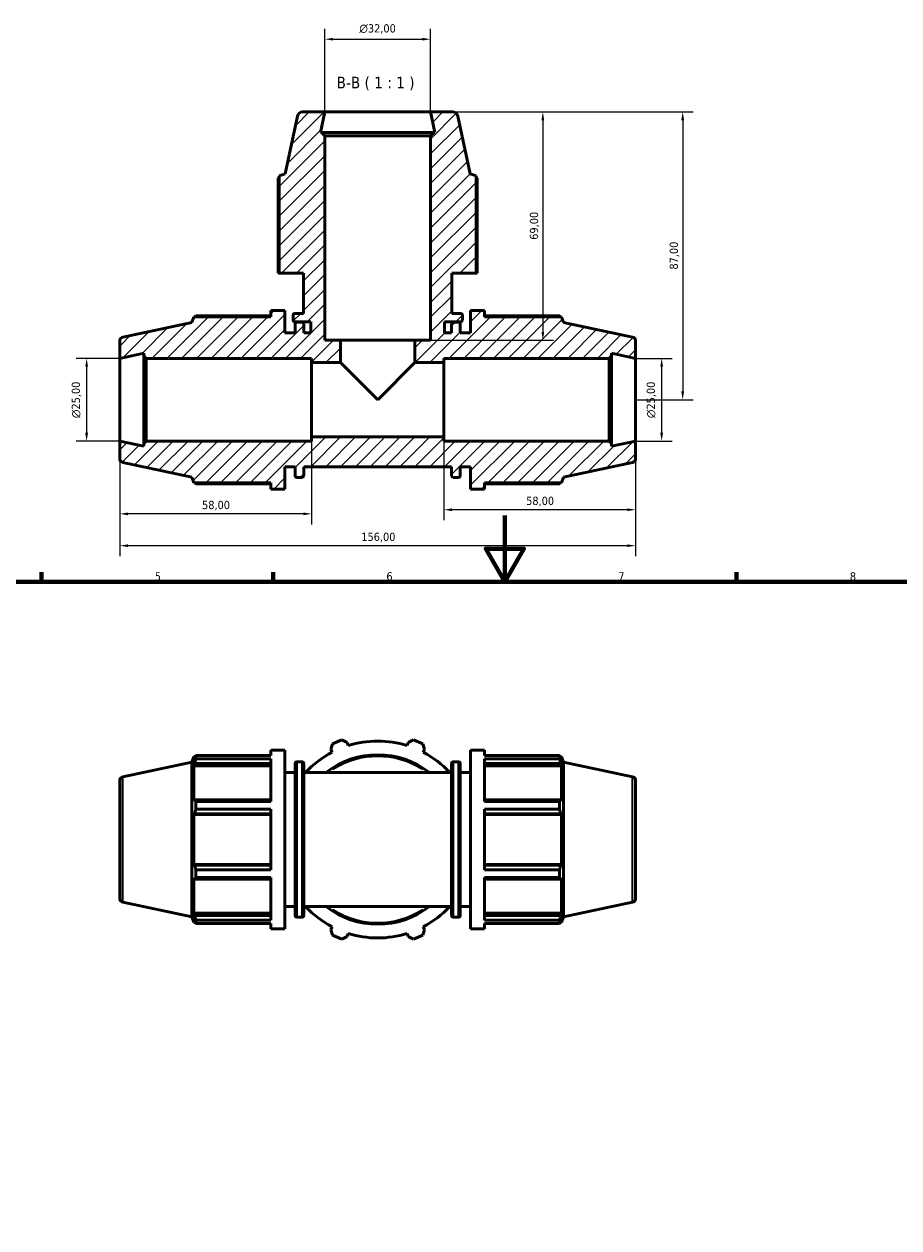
# Model space of a CAD drawing. Header units: millimetres. Extents: x 0 to 908, y 0 to 743.
# Tile 4 of 6: x 275 to 540, y 379 to 743. Entities that reach past the tile are written whole.
import ezdxf

# ---------------------------------------------------------------- set-up
doc = ezdxf.new("R2010")
doc.units = ezdxf.units.MM
for name, color, linetype, lineweight in [('Border (ISO)', 7, 'Continuous', 70), ('Dimension (ISO)', 7, 'Continuous', 25), ('Hatch (ISO)', 7, 'Continuous', 18), ('Symbol (ISO)', 7, 'Continuous', 25), ('Visible (ISO)', 7, 'Continuous', 50), ('Visible Narrow (ISO)', 7, 'Continuous', 35)]:
    doc.layers.add(name, color=color, linetype=linetype, lineweight=lineweight)
doc.styles.add('Label Text (ISO)', font='tahoma.ttf')
doc.styles.add('Note Text (ISO)', font='tahoma.ttf')
doc.dimstyles.new('Default (ISO)', dxfattribs={"dimtxt": 2.5, "dimasz": 2.5, "dimexe": 3.175, "dimexo": 0, "dimgap": 0.762, "dimtad": 1, "dimrnd": 1e-08, "dimzin": 0, "dimtxsty": 'Note Text (ISO)', "dimcen": 0.09, "dimdle": 10, "dimclrd": 256, "dimclre": 256, "dimclrt": 256, "dimazin": 0, "dimtfac": 1.40208, "dimtmove": 0, "dimatfit": 3, "dimfxl": 1, "dimtolj": 1, "dimtzin": 0, "dimlwd": -1, "dimlwe": -1, "dimarcsym": 0})

# ---------------------------------------------------------------- blocks, each defined once
blk = doc.blocks.new('Borders Default Border')
at = {"layer": 'Border (ISO)'}
for p, q in [((280.33, 574), (280.33, 576.9)), ((350.42, 574), (350.42, 576.9)), ((490.58, 574), (490.58, 576.9))]:
    blk.add_line(p, q, dxfattribs=at)
at = {"layer": 'Border (ISO)', "flags": 128}
for points in [[(420.5, 594), (420.5, 574), (414.73, 584), (426.27, 584), (420.5, 574)], [(20, 20), (20, 574), (821, 574), (821, 20), (20, 20)]]:
    blk.add_lwpolyline(points, dxfattribs=at)
at = {"layer": 'Border (ISO)', "color": 232, "true_color": 0xca0064, "char_height": 2.5, "attachment_point": 7, "style": 'Note Text (ISO)'}
for s, insert in [('5', (314.64, 574.35)), ('6', (384.66, 574.35)), ('7', (454.77, 574.4)), ('8', (524.81, 574.34))]:
    blk.add_mtext(s, dxfattribs=dict(at, insert=insert))
blk = doc.blocks.new('*D7')
at = {"layer": 'Defpoints', "color": 0, "transparency": 16777216}
for p in [(398.03, 716.04), (393.28, 647.04), (431.98, 647.04)]:
    blk.add_point(p, dxfattribs=at)
at = {"layer": 'Dimension (ISO)', "transparency": 16777216}
for p, q in [((398.03, 716.04), (435.15, 716.04)), ((431.98, 713.54), (431.98, 649.54)), ((393.28, 647.04), (435.15, 647.04))]:
    blk.add_line(p, q, dxfattribs=at)
for points in [[(431.56, 713.54), (432.39, 713.54), (431.98, 716.04)], [(431.56, 649.54), (432.39, 649.54), (431.98, 647.04)]]:
    blk.add_solid(points, dxfattribs=at)
at = {"layer": 'Dimension (ISO)', "color": 232, "true_color": 0xca0064, "transparency": 16777216, "insert": (428.04, 677.4), "char_height": 2.5, "attachment_point": 1, "rotation": 90, "style": 'Note Text (ISO)'}
blk.add_mtext('\\A1;69,00', dxfattribs=at)
blk = doc.blocks.new('*D8')
at = {"layer": 'Defpoints', "color": 0, "transparency": 16777216}
for p in [(398.03, 716.04), (460.03, 629.04), (474.26, 629.04)]:
    blk.add_point(p, dxfattribs=at)
at = {"layer": 'Dimension (ISO)', "transparency": 16777216}
for p, q in [((398.03, 716.04), (477.44, 716.04)), ((474.26, 713.54), (474.26, 631.54)), ((460.03, 629.04), (477.44, 629.04))]:
    blk.add_line(p, q, dxfattribs=at)
for points in [[(473.84, 713.54), (474.68, 713.54), (474.26, 716.04)], [(473.84, 631.54), (474.68, 631.54), (474.26, 629.04)]]:
    blk.add_solid(points, dxfattribs=at)
at = {"layer": 'Dimension (ISO)', "color": 232, "true_color": 0xca0064, "transparency": 16777216, "insert": (470.32, 668.39), "char_height": 2.5, "attachment_point": 1, "rotation": 90, "style": 'Note Text (ISO)'}
blk.add_mtext('\\A1;87,00', dxfattribs=at)
blk = doc.blocks.new('*D9')
at = {"layer": 'Defpoints', "color": 0, "transparency": 16777216}
for p in [(304.03, 616.54), (460.03, 616.54), (304.03, 584.92)]:
    blk.add_point(p, dxfattribs=at)
at = {"layer": 'Dimension (ISO)', "transparency": 16777216}
for p, q in [((304.03, 616.54), (304.03, 581.74)), ((460.03, 616.54), (460.03, 581.74)), ((457.53, 584.92), (306.53, 584.92))]:
    blk.add_line(p, q, dxfattribs=at)
for points in [[(306.53, 585.33), (306.53, 584.5), (304.03, 584.92)], [(457.53, 585.33), (457.53, 584.5), (460.03, 584.92)]]:
    blk.add_solid(points, dxfattribs=at)
at = {"layer": 'Dimension (ISO)', "color": 232, "true_color": 0xca0064, "transparency": 16777216, "insert": (377.08, 588.85), "char_height": 2.5, "attachment_point": 1, "style": 'Note Text (ISO)'}
blk.add_mtext('\\A1;156,00', dxfattribs=at)
blk = doc.blocks.new('*D10')
at = {"layer": 'Defpoints', "color": 0, "transparency": 16777216}
for p in [(402.03, 617.79), (460.03, 616.54), (402.03, 595.79)]:
    blk.add_point(p, dxfattribs=at)
at = {"layer": 'Dimension (ISO)', "transparency": 16777216}
for p, q in [((402.03, 617.79), (402.03, 592.61)), ((460.03, 616.54), (460.03, 592.61)), ((457.53, 595.79), (404.53, 595.79))]:
    blk.add_line(p, q, dxfattribs=at)
for points in [[(404.53, 596.2), (404.53, 595.37), (402.03, 595.79)], [(457.53, 596.2), (457.53, 595.37), (460.03, 595.79)]]:
    blk.add_solid(points, dxfattribs=at)
at = {"layer": 'Dimension (ISO)', "color": 232, "true_color": 0xca0064, "transparency": 16777216, "insert": (426.93, 599.73), "char_height": 2.5, "attachment_point": 1, "style": 'Note Text (ISO)'}
blk.add_mtext('\\A1;58,00', dxfattribs=at)
blk = doc.blocks.new('*D11')
at = {"layer": 'Defpoints', "color": 0, "transparency": 16777216}
for p in [(304.03, 616.54), (362.03, 617.79), (304.03, 594.54)]:
    blk.add_point(p, dxfattribs=at)
at = {"layer": 'Dimension (ISO)', "transparency": 16777216}
for p, q in [((304.03, 616.54), (304.03, 591.36)), ((362.03, 617.79), (362.03, 591.36)), ((359.53, 594.54), (306.53, 594.54))]:
    blk.add_line(p, q, dxfattribs=at)
for points in [[(306.53, 594.95), (306.53, 594.12), (304.03, 594.54)], [(359.53, 594.95), (359.53, 594.12), (362.03, 594.54)]]:
    blk.add_solid(points, dxfattribs=at)
at = {"layer": 'Dimension (ISO)', "color": 232, "true_color": 0xca0064, "transparency": 16777216, "insert": (328.93, 598.48), "char_height": 2.5, "attachment_point": 1, "style": 'Note Text (ISO)'}
blk.add_mtext('\\A1;58,00', dxfattribs=at)
blk = doc.blocks.new('*D14')
at = {"layer": 'Defpoints', "color": 0, "transparency": 16777216}
for p in [(398.03, 738.04), (366.03, 716.04), (398.03, 716.04)]:
    blk.add_point(p, dxfattribs=at)
at = {"layer": 'Dimension (ISO)', "transparency": 16777216}
for p, q in [((366.03, 716.04), (366.03, 741.21)), ((398.03, 716.04), (398.03, 741.21)), ((368.53, 738.04), (395.53, 738.04))]:
    blk.add_line(p, q, dxfattribs=at)
for points in [[(368.53, 738.45), (368.53, 737.62), (366.03, 738.04)], [(395.53, 738.45), (395.53, 737.62), (398.03, 738.04)]]:
    blk.add_solid(points, dxfattribs=at)
at = {"layer": 'Dimension (ISO)', "color": 232, "true_color": 0xca0064, "transparency": 16777216, "insert": (376.48, 742.56), "char_height": 2.5, "attachment_point": 1, "style": 'Note Text (ISO)'}
blk.add_mtext('\\A1;\\fAIGDT|b0|i0;\\H2.5000;\\ln\\fTahoma|b0|i0;\\H2.5000;32,00', dxfattribs=at)
blk = doc.blocks.new('*D15')
at = {"layer": 'Defpoints', "color": 0, "transparency": 16777216}
for p in [(460.03, 641.54), (460.03, 616.54), (467.9, 616.54)]:
    blk.add_point(p, dxfattribs=at)
at = {"layer": 'Dimension (ISO)', "transparency": 16777216}
for p, q in [((460.03, 641.54), (471.07, 641.54)), ((467.9, 639.04), (467.9, 619.04)), ((460.03, 616.54), (471.07, 616.54))]:
    blk.add_line(p, q, dxfattribs=at)
for points in [[(467.48, 639.04), (468.31, 639.04), (467.9, 641.54)], [(467.48, 619.04), (468.31, 619.04), (467.9, 616.54)]]:
    blk.add_solid(points, dxfattribs=at)
at = {"layer": 'Dimension (ISO)', "color": 232, "true_color": 0xca0064, "transparency": 16777216, "insert": (463.37, 623.48), "char_height": 2.5, "attachment_point": 1, "rotation": 90, "style": 'Note Text (ISO)'}
blk.add_mtext('\\A1;\\fAIGDT|b0|i0;\\H2.5000;\\ln\\fTahoma|b0|i0;\\H2.5000;25,00', dxfattribs=at)
blk = doc.blocks.new('*D16')
at = {"layer": 'Defpoints', "color": 0, "transparency": 16777216}
for p in [(304.03, 641.54), (294.03, 616.54), (304.03, 616.54)]:
    blk.add_point(p, dxfattribs=at)
at = {"layer": 'Dimension (ISO)', "transparency": 16777216}
for p, q in [((304.03, 641.54), (290.86, 641.54)), ((294.03, 639.04), (294.03, 619.04)), ((304.03, 616.54), (290.86, 616.54))]:
    blk.add_line(p, q, dxfattribs=at)
for points in [[(293.61, 639.04), (294.45, 639.04), (294.03, 641.54)], [(293.61, 619.04), (294.45, 619.04), (294.03, 616.54)]]:
    blk.add_solid(points, dxfattribs=at)
at = {"layer": 'Dimension (ISO)', "color": 232, "true_color": 0xca0064, "transparency": 16777216, "insert": (289.51, 623.48), "char_height": 2.5, "attachment_point": 1, "rotation": 90, "style": 'Note Text (ISO)'}
blk.add_mtext('\\A1;\\fAIGDT|b0|i0;\\H2.5000;\\ln\\fTahoma|b0|i0;\\H2.5000;25,00', dxfattribs=at)

msp = doc.modelspace()

# ---------------------------------------------------------------- hatches: boundary and pattern name
at = {"layer": 'Hatch (ISO)'}
h = msp.add_hatch(dxfattribs=at)
h.set_pattern_fill('ANSI31', color=256, scale=25.4, style=0)
h.set_pattern_definition([(45, (0, 0), (-2.245064, 2.245064), [])])
edge = h.paths.add_edge_path()
edge.add_line((352.271, 667.287), (359.631, 667.287))
edge.add_line((359.631, 667.287), (359.631, 655.107))
edge.add_line((359.631, 655.107), (356.931, 655.107))
edge.add_ellipse((356.931, 654.607), major_axis=(0, 0.5), ratio=1, start_angle=0, end_angle=90)
edge.add_line((356.431, 654.607), (356.431, 653.107))
edge.add_ellipse((356.931, 653.107), major_axis=(-0.5, 0), ratio=1, start_angle=0, end_angle=90)
edge.add_line((356.931, 652.607), (361.781, 652.607))
edge.add_line((361.781, 652.607), (361.781, 649.287))
edge.add_line((361.781, 649.287), (359.671, 649.287))
edge.add_line((359.671, 649.287), (359.671, 652.027))
edge.add_ellipse((359.171, 652.027), major_axis=(0.5, 0), ratio=1, start_angle=0, end_angle=90)
edge.add_line((359.171, 652.527), (357.571, 652.527))
edge.add_ellipse((357.571, 652.027), major_axis=(0, 0.5), ratio=1, start_angle=0, end_angle=90)
edge.add_line((357.071, 652.027), (357.071, 649.287))
edge.add_line((357.071, 649.287), (353.951, 649.287))
edge.add_line((353.951, 649.287), (353.951, 656.037))
edge.add_line((353.951, 656.037), (349.685, 656.037))
edge.add_line((349.685, 656.037), (349.685, 654.147))
edge.add_line((349.685, 654.147), (326.429, 654.147))
edge.add_line((326.429, 654.147), (325.871, 652.429))
edge.add_line((325.871, 652.429), (305.021, 647.997))
edge.add_ellipse((305.281, 646.775), major_axis=(-0.26, 1.223), ratio=1, start_angle=0, end_angle=78)
edge.add_line((304.031, 646.775), (304.031, 641.537))
edge.add_line((304.031, 641.537), (311.281, 643.078))
edge.add_line((311.281, 643.078), (311.281, 642.287))
edge.add_line((311.281, 642.287), (312.031, 641.537))
edge.add_line((312.031, 641.537), (362.031, 641.537))
edge.add_line((362.031, 641.537), (362.031, 640.287))
edge.add_line((362.031, 640.287), (370.781, 640.287))
edge.add_line((370.781, 640.287), (370.781, 647.037))
edge.add_line((370.781, 647.037), (366.031, 647.037))
edge.add_line((366.031, 647.037), (366.031, 708.827))
edge.add_line((366.031, 708.827), (365.071, 709.787))
edge.add_line((365.071, 709.787), (364.703, 709.787))
edge.add_line((364.703, 709.787), (366.031, 716.037))
edge.add_line((366.031, 716.037), (359.327, 716.037))
edge.add_ellipse((359.327, 714.437), major_axis=(0, 1.6), ratio=1, start_angle=0, end_angle=78)
edge.add_line((357.762, 714.769), (354.046, 697.287))
edge.add_line((354.046, 697.287), (352.271, 696.71))
edge.add_line((352.271, 696.71), (352.271, 667.287))
edge = h.paths.add_edge_path()
edge.add_ellipse((458.781, 611.299), major_axis=(0.26, -1.223), ratio=1, start_angle=0, end_angle=78)
edge.add_line((460.031, 611.299), (460.031, 616.537))
edge.add_line((460.031, 616.537), (452.781, 614.996))
edge.add_line((452.781, 614.996), (452.781, 615.787))
edge.add_line((452.781, 615.787), (452.031, 616.537))
edge.add_line((452.031, 616.537), (402.031, 616.537))
edge.add_line((402.031, 616.537), (402.031, 617.787))
edge.add_line((402.031, 617.787), (362.031, 617.787))
edge.add_line((362.031, 617.787), (362.031, 616.537))
edge.add_line((362.031, 616.537), (312.031, 616.537))
edge.add_line((312.031, 616.537), (311.281, 615.787))
edge.add_line((311.281, 615.787), (311.281, 614.996))
edge.add_line((311.281, 614.996), (304.031, 616.537))
edge.add_line((304.031, 616.537), (304.031, 611.299))
edge.add_ellipse((305.281, 611.299), major_axis=(-1.25, 0), ratio=1, start_angle=0, end_angle=78)
edge.add_line((305.021, 610.076), (325.871, 605.645))
edge.add_line((325.871, 605.645), (326.429, 603.927))
edge.add_line((326.429, 603.927), (349.685, 603.927))
edge.add_line((349.685, 603.927), (349.685, 602.037))
edge.add_line((349.685, 602.037), (353.951, 602.037))
edge.add_line((353.951, 602.037), (353.951, 608.787))
edge.add_line((353.951, 608.787), (357.071, 608.787))
edge.add_line((357.071, 608.787), (357.071, 606.047))
edge.add_ellipse((357.571, 606.047), major_axis=(-0.5, 0), ratio=1, start_angle=0, end_angle=90)
edge.add_line((357.571, 605.547), (359.171, 605.547))
edge.add_ellipse((359.171, 606.047), major_axis=(0, -0.5), ratio=1, start_angle=0, end_angle=90)
edge.add_line((359.671, 606.047), (359.671, 608.787))
edge.add_line((359.671, 608.787), (404.391, 608.787))
edge.add_line((404.391, 608.787), (404.391, 606.047))
edge.add_ellipse((404.891, 606.047), major_axis=(-0.5, 0), ratio=1, start_angle=0, end_angle=90)
edge.add_line((404.891, 605.547), (406.491, 605.547))
edge.add_ellipse((406.491, 606.047), major_axis=(0, -0.5), ratio=1, start_angle=0, end_angle=90)
edge.add_line((406.991, 606.047), (406.991, 608.787))
edge.add_line((406.991, 608.787), (410.111, 608.787))
edge.add_line((410.111, 608.787), (410.111, 602.037))
edge.add_line((410.111, 602.037), (414.378, 602.037))
edge.add_line((414.378, 602.037), (414.378, 603.927))
edge.add_line((414.378, 603.927), (437.633, 603.927))
edge.add_line((437.633, 603.927), (438.191, 605.645))
edge.add_line((438.191, 605.645), (459.041, 610.076))
edge = h.paths.add_edge_path()
edge.add_ellipse((458.781, 646.775), major_axis=(1.25, 0), ratio=1, start_angle=0, end_angle=78)
edge.add_line((459.041, 647.997), (438.191, 652.429))
edge.add_line((438.191, 652.429), (437.633, 654.147))
edge.add_line((437.633, 654.147), (414.378, 654.147))
edge.add_line((414.378, 654.147), (414.378, 656.037))
edge.add_line((414.378, 656.037), (410.111, 656.037))
edge.add_line((410.111, 656.037), (410.111, 649.287))
edge.add_line((410.111, 649.287), (406.991, 649.287))
edge.add_line((406.991, 649.287), (406.991, 652.027))
edge.add_ellipse((406.491, 652.027), major_axis=(0.5, 0), ratio=1, start_angle=0, end_angle=90)
edge.add_line((406.491, 652.527), (404.891, 652.527))
edge.add_ellipse((404.891, 652.027), major_axis=(0, 0.5), ratio=1, start_angle=0, end_angle=90)
edge.add_line((404.391, 652.027), (404.391, 649.287))
edge.add_line((404.391, 649.287), (402.281, 649.287))
edge.add_line((402.281, 649.287), (402.281, 652.607))
edge.add_line((402.281, 652.607), (407.131, 652.607))
edge.add_ellipse((407.131, 653.107), major_axis=(0, -0.5), ratio=1, start_angle=0, end_angle=90)
edge.add_line((407.631, 653.107), (407.631, 654.607))
edge.add_ellipse((407.131, 654.607), major_axis=(0.5, 0), ratio=1, start_angle=0, end_angle=90)
edge.add_line((407.131, 655.107), (404.431, 655.107))
edge.add_line((404.431, 655.107), (404.431, 667.287))
edge.add_line((404.431, 667.287), (411.791, 667.287))
edge.add_line((411.791, 667.287), (411.791, 696.71))
edge.add_line((411.791, 696.71), (410.017, 697.287))
edge.add_line((410.017, 697.287), (406.301, 714.769))
edge.add_ellipse((404.736, 714.437), major_axis=(1.565, 0.333), ratio=1, start_angle=0, end_angle=78)
edge.add_line((404.736, 716.037), (398.031, 716.037))
edge.add_line((398.031, 716.037), (399.36, 709.787))
edge.add_line((399.36, 709.787), (398.991, 709.787))
edge.add_line((398.991, 709.787), (398.031, 708.827))
edge.add_line((398.031, 708.827), (398.031, 647.037))
edge.add_line((398.031, 647.037), (393.281, 647.037))
edge.add_line((393.281, 647.037), (393.281, 640.287))
edge.add_line((393.281, 640.287), (402.031, 640.287))
edge.add_line((402.031, 640.287), (402.031, 641.537))
edge.add_line((402.031, 641.537), (452.031, 641.537))
edge.add_line((452.031, 641.537), (452.781, 642.287))
edge.add_line((452.781, 642.287), (452.781, 643.078))
edge.add_line((452.781, 643.078), (460.031, 641.537))
edge.add_line((460.031, 641.537), (460.031, 646.775))

# ---------------------------------------------------------------- linework, layer by layer
at = {"layer": 'Visible (ISO)'}
for p, q in [((357.762, 714.769), (354.046, 697.287)), ((366.031, 716.037), (359.327, 716.037)), ((364.703, 709.787), (366.031, 716.037)), ((398.031, 716.037), (366.031, 716.037)), ((404.736, 716.037), (398.031, 716.037)), ((398.031, 716.037), (399.36, 709.787)), ((410.017, 697.287), (406.301, 714.769)), ((365.071, 709.787), (364.703, 709.787)), ((366.031, 708.827), (365.071, 709.787)), ((398.991, 709.787), (365.071, 709.787)), ((398.991, 709.787), (398.031, 708.827)), ((399.36, 709.787), (398.991, 709.787)), ((366.031, 647.037), (366.031, 708.827)), ((366.031, 708.827), (398.031, 708.827)), ((398.031, 708.827), (398.031, 647.037)), ((351.922, 695.982), (351.922, 667.287)), ((354.046, 697.287), (352.271, 696.71)), ((352.271, 696.71), (352.271, 667.287)), ((411.791, 696.71), (410.017, 697.287)), ((411.791, 667.287), (411.791, 696.71)), ((412.141, 667.287), (412.141, 695.982)), ((351.922, 667.287), (352.271, 667.287)), ((352.271, 667.287), (359.631, 667.287)), ((359.631, 667.287), (359.631, 655.107)), ((404.431, 655.107), (404.431, 667.287)), ((404.431, 667.287), (411.791, 667.287)), ((411.791, 667.287), (412.141, 667.287)), ((353.951, 656.037), (349.685, 656.037)), ((349.685, 656.037), (349.685, 654.147)), ((353.951, 649.287), (353.951, 656.037)), ((359.631, 655.107), (356.931, 655.107)), ((407.131, 655.107), (404.431, 655.107)), ((414.378, 656.037), (410.111, 656.037)), ((410.111, 656.037), (410.111, 649.287)), ((414.378, 654.147), (414.378, 656.037)), ((325.871, 652.429), (305.021, 647.997)), ((326.429, 654.147), (325.871, 652.429)), ((349.685, 654.147), (326.429, 654.147)), ((349.685, 654.442), (327.043, 654.442)), ((356.431, 654.607), (356.431, 653.107)), ((356.931, 652.607), (361.781, 652.607)), ((357.071, 652.027), (357.071, 649.287)), ((359.171, 652.527), (357.571, 652.527)), ((359.671, 649.287), (359.671, 652.027)), ((361.781, 652.607), (361.781, 649.287)), ((402.281, 649.287), (402.281, 652.607)), ((402.281, 652.607), (407.131, 652.607)), ((404.391, 652.027), (404.391, 649.287)), ((406.491, 652.527), (404.891, 652.527)), ((406.991, 649.287), (406.991, 652.027)), ((407.631, 653.107), (407.631, 654.607)), ((437.019, 654.442), (414.378, 654.442)), ((437.633, 654.147), (414.378, 654.147)), ((438.191, 652.429), (437.633, 654.147)), ((459.041, 647.997), (438.191, 652.429)), ((357.071, 649.287), (353.951, 649.287)), ((361.781, 649.287), (359.671, 649.287)), ((404.391, 649.287), (402.281, 649.287)), ((410.111, 649.287), (406.991, 649.287)), ((304.031, 646.775), (304.031, 641.537)), ((370.781, 647.037), (366.031, 647.037)), ((370.781, 640.287), (370.781, 647.037)), ((393.281, 647.037), (370.781, 647.037)), ((398.031, 647.037), (393.281, 647.037)), ((393.281, 647.037), (393.281, 640.287)), ((460.031, 641.537), (460.031, 646.775)), ((304.031, 641.537), (311.281, 643.078)), ((304.031, 616.537), (304.031, 641.537)), ((311.281, 643.078), (311.281, 642.287)), ((311.281, 642.287), (312.031, 641.537)), ((311.281, 642.287), (311.281, 615.787)), ((312.031, 641.537), (362.031, 641.537)), ((312.031, 616.537), (312.031, 641.537)), ((362.031, 641.537), (362.031, 640.287)), ((402.031, 640.287), (402.031, 641.537)), ((402.031, 641.537), (452.031, 641.537)), ((452.031, 641.537), (452.781, 642.287)), ((452.031, 641.537), (452.031, 616.537)), ((452.781, 642.287), (452.781, 643.078)), ((452.781, 643.078), (460.031, 641.537)), ((452.781, 615.787), (452.781, 642.287)), ((460.031, 616.537), (460.031, 641.537)), ((362.031, 640.287), (370.781, 640.287)), ((362.031, 617.787), (362.031, 640.287)), ((382.031, 629.037), (370.781, 640.287)), ((393.281, 640.287), (382.031, 629.037)), ((393.281, 640.287), (402.031, 640.287)), ((402.031, 617.787), (402.031, 640.287)), ((311.281, 614.996), (304.031, 616.537)), ((304.031, 616.537), (304.031, 611.299)), ((312.031, 616.537), (311.281, 615.787)), ((311.281, 615.787), (311.281, 614.996)), ((362.031, 616.537), (312.031, 616.537)), ((402.031, 617.787), (362.031, 617.787)), ((362.031, 617.787), (362.031, 616.537)), ((402.031, 616.537), (402.031, 617.787)), ((452.031, 616.537), (402.031, 616.537)), ((452.781, 615.787), (452.031, 616.537)), ((460.031, 616.537), (452.781, 614.996)), ((452.781, 614.996), (452.781, 615.787)), ((460.031, 611.299), (460.031, 616.537)), ((305.021, 610.076), (325.871, 605.645)), ((353.951, 602.037), (353.951, 608.787)), ((353.951, 608.787), (357.071, 608.787)), ((357.071, 608.787), (357.071, 606.047)), ((359.671, 606.047), (359.671, 608.787)), ((359.671, 608.787), (404.391, 608.787)), ((404.391, 608.787), (404.391, 606.047)), ((406.991, 606.047), (406.991, 608.787)), ((406.991, 608.787), (410.111, 608.787)), ((410.111, 608.787), (410.111, 602.037)), ((438.191, 605.645), (459.041, 610.076)), ((325.871, 605.645), (326.429, 603.927)), ((357.571, 605.547), (359.171, 605.547)), ((404.891, 605.547), (406.491, 605.547)), ((437.633, 603.927), (438.191, 605.645)), ((326.429, 603.927), (349.685, 603.927)), ((327.043, 603.632), (349.685, 603.632)), ((349.685, 603.927), (349.685, 602.037)), ((349.685, 602.037), (353.951, 602.037)), ((410.111, 602.037), (414.378, 602.037)), ((414.378, 602.037), (414.378, 603.927)), ((414.378, 603.927), (437.633, 603.927)), ((414.378, 603.632), (437.019, 603.632)), ((367.846, 523.341), (368.402, 525.045)), ((371.196, 526.202), (372.794, 525.39)), ((373.082, 524.475), (372.794, 525.39)), ((391.269, 525.39), (390.98, 524.475)), ((391.269, 525.39), (392.867, 526.202)), ((395.66, 525.045), (396.216, 523.341)), ((325.871, 519.484), (326.429, 521.202)), ((326.429, 521.202), (326.429, 520.04)), ((326.429, 521.202), (326.891, 521.202)), ((326.693, 520.812), (326.429, 520.04)), ((327.043, 521.497), (349.685, 521.497)), ((327.043, 520.521), (327.043, 521.497)), ((349.685, 520.521), (327.043, 520.521)), ((349.685, 521.497), (349.685, 523.092)), ((349.685, 523.092), (353.951, 523.092)), ((349.685, 507.591), (349.685, 520.521)), ((353.951, 469.092), (353.951, 523.092)), ((367.846, 523.341), (368.29, 522.489)), ((395.773, 522.489), (396.216, 523.341)), ((410.111, 469.092), (410.111, 523.092)), ((410.111, 523.092), (414.378, 523.092)), ((414.378, 521.497), (414.378, 523.092)), ((414.378, 521.497), (437.019, 521.497)), ((414.378, 507.591), (414.378, 520.521)), ((437.019, 520.521), (414.378, 520.521)), ((437.019, 520.521), (437.019, 521.497)), ((437.172, 521.202), (437.633, 521.202)), ((437.633, 520.04), (437.37, 520.812)), ((437.633, 520.04), (437.633, 521.202)), ((438.191, 519.484), (437.633, 521.202)), ((305.021, 515.052), (325.871, 519.484)), ((325.871, 472.7), (325.871, 519.484)), ((326.429, 518.365), (326.693, 519.083)), ((349.685, 518.365), (326.429, 518.365)), ((326.429, 518.365), (326.429, 507.687)), ((326.693, 519.083), (349.685, 519.083)), ((357.071, 473.102), (357.071, 519.082)), ((357.571, 519.582), (359.171, 519.582)), ((359.671, 519.082), (359.671, 473.102)), ((404.391, 473.102), (404.391, 519.082)), ((404.891, 519.582), (406.491, 519.582)), ((406.991, 519.082), (406.991, 473.102)), ((414.378, 519.083), (437.37, 519.083)), ((414.378, 518.365), (437.633, 518.365)), ((437.37, 519.083), (437.633, 518.365)), ((437.633, 507.687), (437.633, 518.365)), ((438.191, 472.7), (438.191, 519.484)), ((459.041, 515.052), (438.191, 519.484)), ((304.031, 513.83), (304.031, 478.354)), ((353.951, 516.342), (357.071, 516.342)), ((359.671, 516.342), (404.391, 516.342)), ((406.991, 516.342), (410.111, 516.342)), ((460.031, 513.83), (460.031, 478.354)), ((326.693, 508.061), (326.429, 507.687)), ((349.685, 508.061), (326.693, 508.061)), ((327.043, 507.591), (349.685, 507.591)), ((327.043, 505.234), (327.043, 507.591)), ((437.37, 508.061), (414.378, 508.061)), ((414.378, 507.591), (437.019, 507.591)), ((437.019, 505.234), (437.019, 507.591)), ((437.633, 507.687), (437.37, 508.061)), ((326.429, 503.643), (326.693, 503.886)), ((349.685, 503.643), (326.429, 503.643)), ((326.429, 503.643), (326.429, 488.541)), ((326.693, 503.886), (349.685, 503.886)), ((349.685, 505.234), (327.043, 505.234)), ((349.685, 486.95), (349.685, 505.234)), ((414.378, 486.95), (414.378, 505.234)), ((437.019, 505.234), (414.378, 505.234)), ((414.378, 503.886), (437.37, 503.886)), ((414.378, 503.643), (437.633, 503.643)), ((437.37, 503.886), (437.633, 503.643)), ((437.633, 488.541), (437.633, 503.643)), ((349.685, 488.541), (326.429, 488.541)), ((326.693, 488.298), (326.429, 488.541)), ((349.685, 488.298), (326.693, 488.298)), ((414.378, 488.541), (437.633, 488.541)), ((437.37, 488.298), (414.378, 488.298)), ((437.633, 488.541), (437.37, 488.298)), ((326.429, 484.498), (326.429, 473.819)), ((326.429, 484.498), (326.693, 484.124)), ((326.693, 484.124), (349.685, 484.124)), ((327.043, 486.95), (349.685, 486.95)), ((327.043, 484.593), (327.043, 486.95)), ((349.685, 484.593), (327.043, 484.593)), ((349.685, 471.663), (349.685, 484.593)), ((414.378, 486.95), (437.019, 486.95)), ((414.378, 471.663), (414.378, 484.593)), ((437.019, 484.593), (414.378, 484.593)), ((414.378, 484.124), (437.37, 484.124)), ((437.019, 484.593), (437.019, 486.95)), ((437.37, 484.124), (437.633, 484.498)), ((437.633, 473.819), (437.633, 484.498)), ((305.021, 477.132), (325.871, 472.7)), ((459.041, 477.132), (438.191, 472.7)), ((349.685, 473.819), (326.429, 473.819)), ((326.693, 473.101), (326.429, 473.819)), ((353.951, 475.842), (357.071, 475.842)), ((359.671, 475.842), (404.391, 475.842)), ((406.991, 475.842), (410.111, 475.842)), ((414.378, 473.819), (437.633, 473.819)), ((437.633, 473.819), (437.37, 473.101)), ((325.871, 472.7), (326.429, 470.982)), ((326.429, 472.144), (326.693, 471.372)), ((326.429, 472.144), (326.429, 470.982)), ((326.429, 470.982), (326.891, 470.982)), ((349.685, 473.101), (326.693, 473.101)), ((327.043, 471.663), (349.685, 471.663)), ((327.043, 470.687), (327.043, 471.663)), ((349.685, 470.687), (327.043, 470.687)), ((349.685, 469.092), (349.685, 470.687)), ((357.571, 472.602), (359.171, 472.602)), ((368.29, 469.695), (367.846, 468.843)), ((396.216, 468.843), (395.773, 469.695)), ((404.891, 472.602), (406.491, 472.602)), ((437.37, 473.101), (414.378, 473.101)), ((414.378, 471.663), (437.019, 471.663)), ((414.378, 469.092), (414.378, 470.687)), ((437.019, 470.687), (414.378, 470.687)), ((437.019, 470.687), (437.019, 471.663)), ((437.172, 470.982), (437.633, 470.982)), ((437.37, 471.372), (437.633, 472.144)), ((438.191, 472.7), (437.633, 470.982)), ((437.633, 470.982), (437.633, 472.144)), ((349.685, 469.092), (353.951, 469.092)), ((368.402, 467.139), (367.846, 468.843)), ((372.794, 466.794), (371.196, 465.982)), ((372.794, 466.794), (373.082, 467.709)), ((390.98, 467.709), (391.269, 466.794)), ((392.867, 465.982), (391.269, 466.794)), ((396.216, 468.843), (395.66, 467.139)), ((410.111, 469.092), (414.378, 469.092))]:
    msp.add_line(p, q, dxfattribs=at)
for centre, radius, start, end in [((359.327, 714.437), 1.6, 90, 168), ((404.736, 714.437), 1.6, 12, 90), ((356.931, 654.607), 0.5, 90, 180), ((407.131, 654.607), 0.5, 0, 90), ((356.931, 653.107), 0.5, 180, 270), ((357.571, 652.027), 0.5, 90, 180), ((359.171, 652.027), 0.5, 0, 90), ((404.891, 652.027), 0.5, 90, 180), ((406.491, 652.027), 0.5, 0, 90), ((407.131, 653.107), 0.5, 270, 0), ((305.281, 646.775), 1.25, 102, 180), ((458.781, 646.775), 1.25, 0, 78), ((305.281, 611.299), 1.25, 180, 258), ((458.781, 611.299), 1.25, 282, 0), ((357.571, 606.047), 0.5, 180, 270), ((359.171, 606.047), 0.5, 270, 0), ((404.891, 606.047), 0.5, 180, 270), ((406.491, 606.047), 0.5, 270, 0), ((382.031, 496.092), 32, 109.79198, 115.20802), ((382.031, 496.092), 29.76, 72.5, 107.5), ((382.031, 496.092), 32, 64.79198, 70.20802), ((382.031, 496.092), 29.76, 117.5, 137.12169), ((382.031, 496.092), 25.6, 52.28052, 127.71948), ((382.031, 496.092), 29.76, 42.87831, 62.5), ((357.571, 519.082), 0.5, 90, 180), ((359.171, 519.082), 0.5, 0, 90), ((404.891, 519.082), 0.5, 90, 180), ((406.491, 519.082), 0.5, 0, 90), ((305.281, 513.83), 1.25, 102, 180), ((458.781, 513.83), 1.25, 0, 78), ((305.281, 478.354), 1.25, 180, 258), ((458.781, 478.354), 1.25, 282, 0), ((382.031, 496.092), 29.76, 222.87831, 242.5), ((382.031, 496.092), 25.6, 232.28052, 307.71948), ((382.031, 496.092), 29.76, 297.5, 317.12169), ((357.571, 473.102), 0.5, 180, 270), ((359.171, 473.102), 0.5, 270, 0), ((404.891, 473.102), 0.5, 180, 270), ((406.491, 473.102), 0.5, 270, 0), ((382.031, 496.092), 32, 244.79198, 250.20802), ((382.031, 496.092), 29.76, 252.5, 287.5), ((382.031, 496.092), 32, 289.79198, 295.20802)]:
    msp.add_arc(centre, radius, start, end, dxfattribs=at)
for points, weights in [([(352.271, 696.164), (352.098, 696.075), (351.922, 695.982)], [1.00105716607, 1.00060256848, 1]), ([(412.141, 695.982), (411.965, 696.075), (411.791, 696.164)], [1, 1.00060256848, 1.00105716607]), ([(327.043, 654.442), (326.966, 654.293), (326.891, 654.147)], [1, 1.00064883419, 1.00114974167]), ([(437.172, 654.147), (437.097, 654.293), (437.019, 654.442)], [1.00114974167, 1.00064883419, 1]), ([(326.891, 603.927), (326.966, 603.781), (327.043, 603.632)], [1.00114974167, 1.00064883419, 1]), ([(437.019, 603.632), (437.097, 603.781), (437.172, 603.927)], [1, 1.00064883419, 1.00114974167]), ([(326.693, 520.812), (326.861, 521.148), (327.043, 521.497)], [1.00223222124, 1.00152435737, 1]), ([(327.043, 520.521), (326.861, 519.787), (326.693, 519.083)], [1, 1.00152435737, 1.00223222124]), ([(437.019, 521.497), (437.201, 521.148), (437.37, 520.812)], [1, 1.00152435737, 1.00223222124]), ([(437.37, 519.083), (437.201, 519.787), (437.019, 520.521)], [1.00223222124, 1.00152435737, 1]), ([(326.693, 508.061), (326.861, 507.831), (327.043, 507.591)], [1.00223222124, 1.00152435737, 1]), ([(437.019, 507.591), (437.201, 507.831), (437.37, 508.061)], [1, 1.00152435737, 1.00223222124]), ([(327.043, 505.234), (326.861, 504.547), (326.693, 503.886)], [1, 1.00152435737, 1.00223222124]), ([(437.37, 503.886), (437.201, 504.547), (437.019, 505.234)], [1.00223222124, 1.00152435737, 1]), ([(326.693, 488.298), (326.861, 487.637), (327.043, 486.95)], [1.00223222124, 1.00152435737, 1]), ([(437.019, 486.95), (437.201, 487.637), (437.37, 488.298)], [1, 1.00152435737, 1.00223222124]), ([(327.043, 484.593), (326.861, 484.353), (326.693, 484.124)], [1, 1.00152435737, 1.00223222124]), ([(437.37, 484.124), (437.201, 484.353), (437.019, 484.593)], [1.00223222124, 1.00152435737, 1]), ([(326.693, 473.101), (326.861, 472.397), (327.043, 471.663)], [1.00223222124, 1.00152435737, 1]), ([(327.043, 470.687), (326.861, 471.036), (326.693, 471.372)], [1, 1.00152435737, 1.00223222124]), ([(437.019, 471.663), (437.201, 472.397), (437.37, 473.101)], [1, 1.00152435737, 1.00223222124]), ([(437.37, 471.372), (437.201, 471.036), (437.019, 470.687)], [1.00223222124, 1.00152435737, 1])]:
    msp.add_rational_spline(points, weights, degree=2, dxfattribs=at)
at = {"layer": 'Visible Narrow (ISO)'}
for p, q in [((357.571, 519.293), (357.571, 472.891)), ((359.171, 472.891), (359.171, 519.293)), ((404.891, 519.293), (404.891, 472.891)), ((406.491, 472.891), (406.491, 519.293)), ((305.021, 477.365), (305.021, 514.819)), ((459.041, 477.365), (459.041, 514.819))]:
    msp.add_line(p, q, dxfattribs=at)
for start, end in [(57.40364, 122.59636), (237.40364, 302.59636)]:
    msp.add_arc((382.031, 496.092), 25.1, start, end, dxfattribs=at)

# ---------------------------------------------------------------- block references
msp.add_blockref('Borders Default Border', (0, 0))

# ---------------------------------------------------------------- texts
at = {"layer": 'Symbol (ISO)', "insert": (369.592, 722.537), "char_height": 3.5, "attachment_point": 7, "style": 'Label Text (ISO)'}
msp.add_mtext('B-B ( 1 : 1 )', dxfattribs=at)

# ---------------------------------------------------------------- dimensions: what is measured, and where the dimension line sits
at = {"layer": 'Dimension (ISO)'}
for base, p1, p2, angle, picture, middle in [((398.031, 738.037), (366.031, 716.037), (398.031, 716.037), 180, '*D14', (382.031, 738.037)), ((294.031, 616.537), (304.031, 641.537), (304.031, 616.537), 90, '*D16', (294.031, 629.037)), ((467.898, 616.537), (460.031, 641.537), (460.031, 616.537), 90, '*D15', (467.898, 629.037))]:
    dim = msp.add_linear_dim(base=base, p1=p1, p2=p2, angle=angle, text='\\fAIGDT|b0|i0;\\H2.5000;\\ln\\fTahoma|b0|i0;\\H2.5000;<>', dimstyle='Default (ISO)', override={"dimdec": 2, "dimtp": 0, "dimtm": 0, "dimtdec": 2, "dimtofl": 0, "dimatfit": 1}, dxfattribs=at)
    dim.commit()
    dim.dimension.update_dxf_attribs({"geometry": picture, "text_midpoint": middle, "dimtype": 160})
for base, p1, p2, angle, picture, middle in [((431.976, 647.037), (398.031, 716.037), (393.281, 647.037), 270, '*D7', (431.976, 681.537)), ((474.26, 629.037), (398.031, 716.037), (460.031, 629.037), 90, '*D8', (474.26, 672.537)), ((304.031, 594.537), (362.031, 617.787), (304.031, 616.537), 180, '*D11', (333.031, 594.537)), ((304.031, 584.917), (460.031, 616.537), (304.031, 616.537), 180, '*D9', (382.031, 584.917)), ((402.031, 595.787), (460.031, 616.537), (402.031, 617.787), 180, '*D10', (431.031, 595.787))]:
    dim = msp.add_linear_dim(base=base, p1=p1, p2=p2, angle=angle, dimstyle='Default (ISO)', override={"dimdec": 2, "dimtp": 0, "dimtm": 0, "dimtdec": 2, "dimtofl": 0, "dimatfit": 1}, dxfattribs=at)
    dim.commit()
    dim.dimension.update_dxf_attribs({"geometry": picture, "text_midpoint": middle, "dimtype": 160})

doc.saveas('drawing.dxf')
